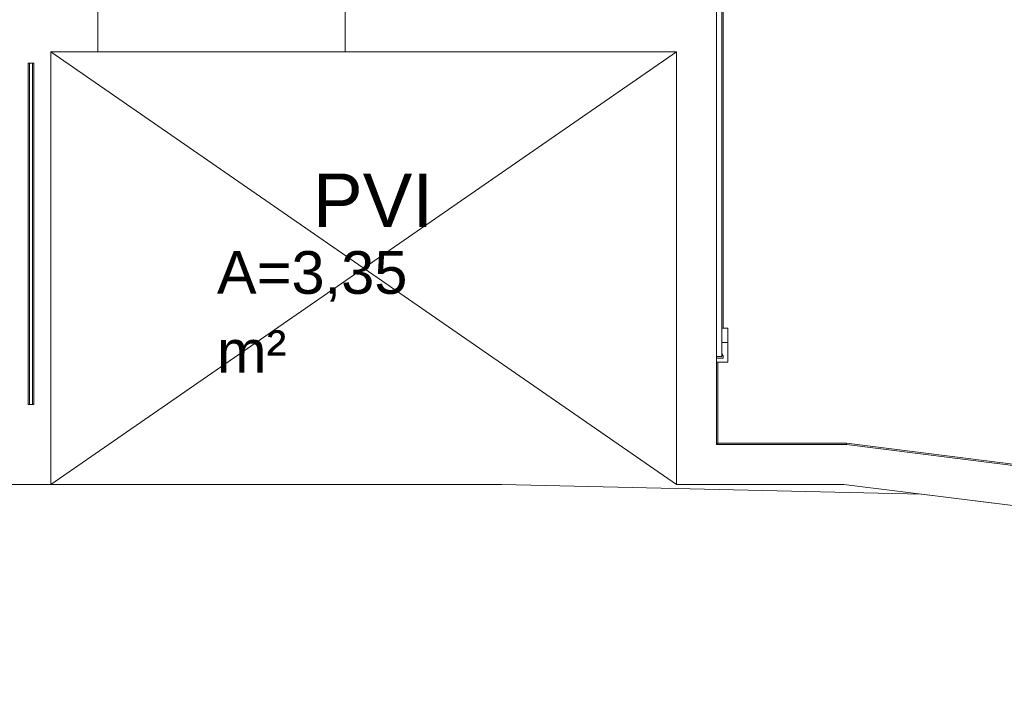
# Model space of a CAD drawing. Header units: millimetres. Extents: x 567 to 934, y -1 to 364.
# Tile 210 of 256: x 634.75 to 641.67, y 144.3 to 148.98. Entities that reach past the tile are written whole.
import ezdxf

# ---------------------------------------------------------------- set-up
doc = ezdxf.new("R2010")
doc.units = ezdxf.units.MM
doc.header["$MEASUREMENT"] = 0
doc.linetypes.add('NULL', pattern=[0])
doc.layers.add('ARQ FINA', color=8, linetype='Continuous')
doc.styles.add('Arial', font='arial.ttf')

msp = doc.modelspace()

# ---------------------------------------------------------------- linework, layer by layer
at = {"layer": 'ARQ FINA', "lineweight": 5}
for p, q in [((639.6494, 145.9955), (639.6494, 153.5955)), ((639.6494, 152.6144), (639.6494, 146.6144)), ((639.6876, 146.6144), (639.6876, 152.6144)), ((639.6886, 152.4144), (639.6886, 146.8144)), ((639.6976, 146.8144), (639.6976, 152.4144)), ((639.6977, 146.8144), (639.6977, 152.4144)), ((635.2994, 149.1191), (635.2994, 148.7591)), ((637.0394, 148.7591), (637.0394, 149.1191)), ((634.9694, 148.7591), (635.2994, 148.7591)), ((634.9694, 145.7155), (634.9694, 148.7591)), ((634.9694, 148.7591), (639.3694, 145.7155)), ((639.3694, 148.7591), (634.9694, 145.7155)), ((635.2994, 148.7591), (637.0394, 148.7591)), ((637.0394, 148.7591), (639.3694, 148.7591)), ((639.3694, 148.7591), (639.3694, 145.7155)), ((634.8094, 148.6773), (634.8194, 148.6773)), ((634.8094, 146.2773), (634.8094, 148.6773)), ((634.8194, 148.6773), (634.8194, 146.2773)), ((634.8194, 146.2773), (634.8194, 148.6773)), ((634.8194, 148.6773), (634.8394, 148.6773)), ((634.8394, 148.6773), (634.8494, 148.6773)), ((634.8394, 146.2773), (634.8394, 148.6773)), ((634.8394, 148.6773), (634.8394, 146.2773)), ((634.8494, 148.6773), (634.8494, 146.2773)), ((639.7294, 146.8144), (639.6876, 146.8144)), ((639.7294, 146.7744), (639.7294, 146.8144)), ((639.7294, 146.7744), (639.7294, 146.7144)), ((639.7294, 146.7144), (639.6876, 146.7144)), ((639.7294, 146.6744), (639.7294, 146.7144)), ((639.7294, 146.6744), (639.7294, 146.5744)), ((639.6494, 146.6144), (639.6876, 146.6144)), ((639.6886, 146.6144), (639.6494, 146.6144)), ((639.6494, 146.6144), (639.6494, 146.6124)), ((639.6574, 146.6044), (639.6976, 146.6044)), ((639.6886, 146.6344), (639.6886, 146.6144)), ((639.7294, 146.5744), (639.6494, 146.5744)), ((639.6594, 146.0055), (639.6594, 146.5744)), ((634.8194, 146.2773), (634.8094, 146.2773)), ((634.8394, 146.2773), (634.8194, 146.2773)), ((634.8494, 146.2773), (634.8394, 146.2773)), ((639.6494, 145.9955), (639.6594, 146.0055)), ((640.5634, 145.9955), (639.6494, 145.9955)), ((640.564, 146.0055), (639.6594, 146.0055)), ((640.5634, 145.9955), (640.564, 146.0055)), ((652.1532, 144.5382), (640.5634, 145.9955)), ((652.1644, 144.5469), (640.564, 146.0055)), ((604.2999, 145.7155), (638.1411, 145.7155)), ((612.1094, 145.7155), (634.9694, 145.7155)), ((638.1411, 145.7155), (641.094, 145.6465)), ((639.3694, 145.7155), (640.5458, 145.7155)), ((640.5458, 145.7155), (651.8405, 144.2953)), ((651.8405, 144.2953), (641.094, 145.6465))]:
    msp.add_line(p, q, dxfattribs=at)
for centre, radius, start, end in [((639.6574, 146.6124), 0.00799, 180, 270), ((639.6535, 146.6075), 0.0442, 355.93939, 37.43936)]:
    msp.add_arc(centre, radius, start, end, dxfattribs=at)

# ---------------------------------------------------------------- texts
at = {"layer": 'ARQ FINA', "linetype": 'NULL', "lineweight": 5, "attachment_point": 7, "line_spacing_factor": 0.9, "style": 'Arial'}
for s, insert, char_height, width in [('PVI', (636.8125, 147.527), 0.375, 1.689215), ('A=3,35', (636.1365, 147.0003), 0.3, 2.679421), ('m²', (636.1365, 146.5003), 0.3, 0.977287)]:
    msp.add_mtext(s, dxfattribs=dict(at, insert=insert, char_height=char_height, width=width))

doc.saveas('drawing.dxf')
